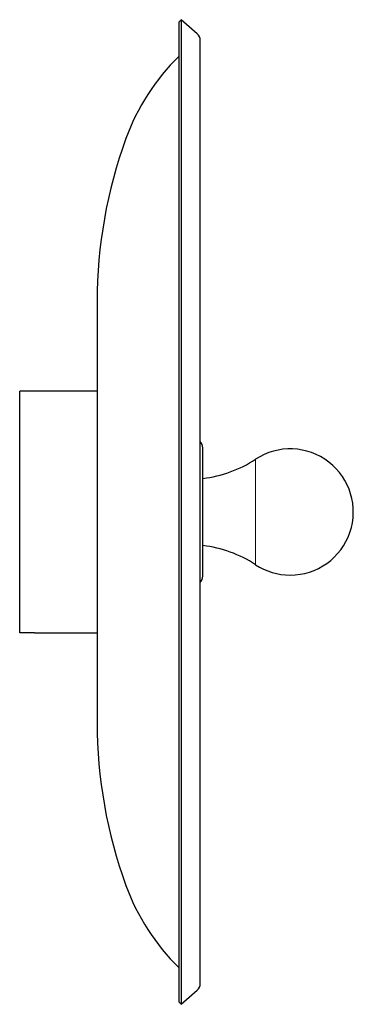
# Model space of a CAD drawing. Header units: millimetres. Extents: x 949 to 2436, y 1516 to 3239.
# Tile 2 of 2: x 2277 to 2436, y 2771 to 3239. Entities that reach past the tile are written whole.
import ezdxf

# ---------------------------------------------------------------- set-up
doc = ezdxf.new("R2010")
doc.units = ezdxf.units.MM
doc.header["$LTSCALE"] = 15
doc.linetypes.add('PHANTOM', pattern=[12.7, 6.35, -1.27, 1.27, -1.27, 1.27, -1.27])

msp = doc.modelspace()

# ---------------------------------------------------------------- linework, layer by layer
at = {"color": 7, "linetype": 'Continuous', "lineweight": 25}
for p, q in [((2353.95, 3239.11), (2352.97, 3237.98)), ((2361.7, 3232.38), (2353.95, 3239.11)), ((2353.95, 3239.11), (2353.95, 3208.43)), ((2352.97, 3237.98), (2352.97, 3207.45)), ((2363.07, 2780.86), (2363.07, 3229.36)), ((2352.97, 3207.45), (2352.97, 2772.24)), ((2353.95, 3208.43), (2353.95, 2771.11)), ((2314.1, 3105.11), (2314.1, 3092)), ((2314.1, 3092), (2314.1, 2905.11)), ((2314.1, 3062.61), (2277.31, 3062.61)), ((2277.31, 2947.69), (2277.31, 3062.61)), ((2364.31, 3029.65), (2364.31, 3035.56)), ((2364.31, 2974.66), (2364.31, 3029.65)), ((2281.31, 2947.69), (2277.31, 2947.69)), ((2284.27, 2947.61), (2314.1, 2947.61)), ((2353.95, 2771.11), (2361.7, 2777.84)), ((2352.97, 2772.24), (2353.95, 2771.11))]:
    msp.add_line(p, q, dxfattribs=at)
at = {"color": 7, "linetype": 'PHANTOM', "lineweight": 18}
for p, q in [((2352.94, 3221.68), (2352.94, 3193.29)), ((2352.94, 3193.29), (2352.94, 2788.54)), ((2389.31, 3025.91), (2389.31, 3030.17)), ((2389.31, 2980.05), (2389.31, 3025.91))]:
    msp.add_line(p, q, dxfattribs=at)
at = {"color": 7, "linetype": 'Continuous', "lineweight": 25}
for centre, radius, start, end in [((2359.07, 3229.36), 4, 0, 49), ((2426.43, 3146.69), 105, 134.4221, 159.9877), ((2540.6, 3105.11), 226.5, 159.9877, 180), ((2360.01, 3035.56), 4.3, 0, 44.5389), ((2405.81, 3005.11), 30, 270, 123.3518), ((2357.81, 3078.04), 57.31, 276.5126, 303.3518), ((2357.81, 2932.18), 57.31, 56.6482, 83.4874), ((2405.81, 3005.11), 30, 236.6482, 270), ((2360.01, 2974.66), 4.3, 315.4611, 0), ((2540.6, 2905.11), 226.5, 180, 200.0123), ((2426.43, 2863.53), 105, 200.0123, 225.5779), ((2359.07, 2780.86), 4, 311, 0)]:
    msp.add_arc(centre, radius, start, end, dxfattribs=at)
msp.add_open_spline([(2284.27, 2947.61), (2284.28, 2947.61), (2284.32, 2947.61), (2284.04, 2947.62), (2283.46, 2947.65), (2282.62, 2947.67), (2281.86, 2947.69), (2281.41, 2947.69), (2281.31, 2947.69)], degree=3, knots=[0, 0, 0, 0, 0.073693, 0.288035, 0.502485, 0.717189, 0.931898, 1, 1, 1, 1], dxfattribs=at)

doc.saveas('drawing.dxf')
